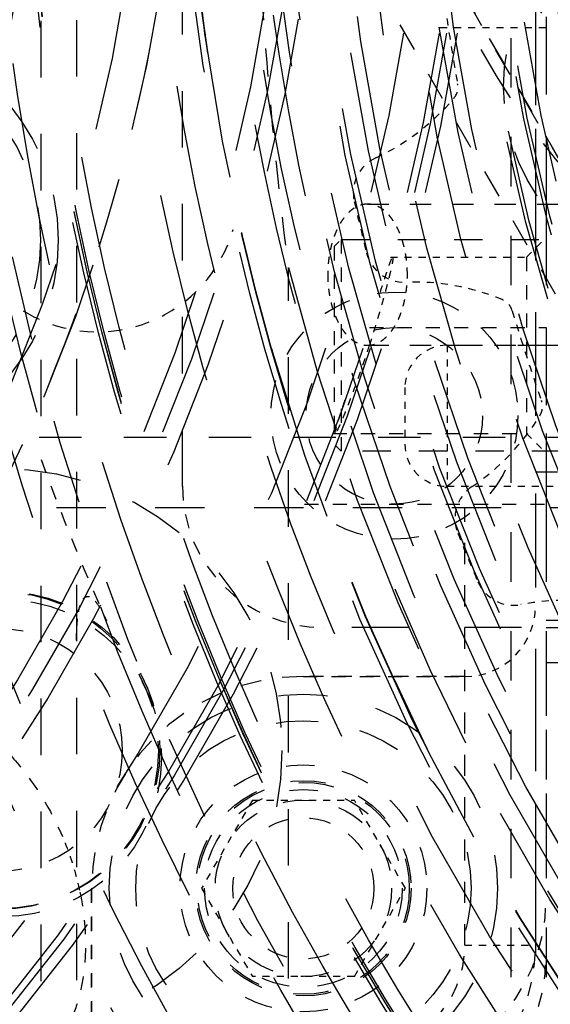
# Model space of a CAD drawing. Header units: millimetres. Extents: x 14186 to 17588, y 1400 to 3805.
# Tile 139 of 256: x 16365.53 to 16373.05, y 2701.84 to 2715.79. Entities that reach past the tile are written whole.
import ezdxf

# ---------------------------------------------------------------- set-up
doc = ezdxf.new("R2010")
doc.units = ezdxf.units.MM
doc.linetypes.add('HIDDEN', pattern=[0.2, 0.1, -0.1])
for name, color, linetype in [('1_17', 7, 'Continuous'), ('1_35', 7, 'Continuous'), ('1_51', 7, 'Continuous'), ('1_58', 7, 'Continuous'), ('1_80_153', 7, 'Continuous'), ('DEFAULT_2', 8, 'HIDDEN'), ('SHELL_52', 7, 'Continuous'), ('SHELL_60', 7, 'Continuous'), ('SHELL_61_1', 7, 'Continuous')]:
    doc.layers.add(name, color=color, linetype=linetype)
doc.layers.add('dim', color=82, linetype='Continuous', lineweight=9)
doc.styles.get("Standard").update_dxf_attribs({"font": 'arial.ttf'})
doc.dimstyles.new('ISO-25', dxfattribs={"dimtxt": 2.5, "dimasz": 2.5, "dimexe": 1.25, "dimexo": 0.625, "dimtad": 1, "dimtxsty": 'Standard', "dimcen": 2.5, "dimadec": 0, "dimazin": 0, "dimtfac": 1, "dimtmove": 0, "dimatfit": 3, "dimfxl": 1, "dimarcsym": 0})

# ---------------------------------------------------------------- blocks, each defined once
blk = doc.blocks.new('*D24')
at = {"layer": 'Defpoints', "color": 0, "transparency": 16777216}
for p in [(16328.859, 2985.593), (16472.816, 2454.767)]:
    blk.add_point(p, dxfattribs=at)
at = {"layer": 'dim', "color": 0, "linetype": 'Continuous', "lineweight": -2, "transparency": 16777216}
for p, q in [((16322.578, 3008.756), (16316.296, 3031.92)), ((16328.859, 2985.593), (16472.816, 2454.767)), ((16510.019, 2317.586), (16479.098, 2431.603))]:
    blk.add_line(p, q, dxfattribs=at)
at = {"layer": 'dim', "color": 0, "transparency": 16777216}
for points in [[(16326.438, 3009.803), (16318.717, 3007.709), (16328.859, 2985.593)], [(16482.958, 2432.65), (16475.237, 2430.556), (16472.816, 2454.767)]]:
    blk.add_solid(points, dxfattribs=at)
at = {"layer": 'dim', "color": 0, "transparency": 16777216, "insert": (16518.28, 2368.594), "char_height": 30, "attachment_point": 5, "rotation": 285.1733}
blk.add_mtext('360%%D', dxfattribs=at)
blk = doc.blocks.new('*D27')
at = {"layer": 'Defpoints', "color": 0, "transparency": 16777216}
for p in [(17053.851, 3119.687), (16297.825, 2320.672)]:
    blk.add_point(p, dxfattribs=at)
at = {"layer": 'dim', "color": 0, "linetype": 'Continuous', "lineweight": -2, "transparency": 16777216}
for p, q in [((17253.469, 3330.657), (17070.346, 3137.12)), ((16297.825, 2320.672), (17053.851, 3119.687)), ((16281.33, 2303.239), (16264.835, 2285.806))]:
    blk.add_line(p, q, dxfattribs=at)
at = {"layer": 'dim', "color": 0, "transparency": 16777216}
for points in [[(17067.44, 3139.87), (17073.251, 3134.371), (17053.851, 3119.687)], [(16278.424, 2305.989), (16284.235, 2300.49), (16297.825, 2320.672)]]:
    blk.add_solid(points, dxfattribs=at)
at = {"layer": 'dim', "color": 0, "transparency": 16777216, "insert": (17191.287, 3297.171), "char_height": 30, "attachment_point": 5, "rotation": 46.5835}
blk.add_mtext('∅1100', dxfattribs=at)
blk = doc.blocks.new('*D28')
at = {"layer": 'Defpoints', "color": 0, "transparency": 16777216}
for p in [(17217.995, 2998.669), (16133.681, 2441.691)]:
    blk.add_point(p, dxfattribs=at)
at = {"layer": 'dim', "color": 0, "linetype": 'Continuous', "lineweight": -2, "transparency": 16777216}
for p, q in [((17380.14, 3081.958), (17239.343, 3009.635)), ((16133.681, 2441.691), (17217.995, 2998.669)), ((16112.333, 2430.725), (16090.984, 2419.759))]:
    blk.add_line(p, q, dxfattribs=at)
at = {"layer": 'dim', "color": 0, "transparency": 16777216}
for points in [[(17237.515, 3013.193), (17241.17, 3006.077), (17217.995, 2998.669)], [(16110.505, 2434.283), (16114.16, 2427.167), (16133.681, 2441.691)]]:
    blk.add_solid(points, dxfattribs=at)
at = {"layer": 'dim', "color": 0, "transparency": 16777216, "insert": (17310.293, 3070.985), "char_height": 30, "attachment_point": 5, "rotation": 27.1882}
blk.add_mtext('∅1219', dxfattribs=at)

msp = doc.modelspace()

# ---------------------------------------------------------------- linework, layer by layer
for centre, radius in [((16675.838, 2720.18), 609.5), ((16675.838, 2720.18), 550), ((16400.838, 2720.18), 275)]:
    msp.add_circle(centre, radius)
at = {"layer": '1_17', "color": 8, "linetype": 'HIDDEN', "ltscale": 44}
msp.add_circle((16400.838, 2720.18), 55, dxfattribs=at)
at = {"layer": '1_17', "color": 8, "linetype": 'HIDDEN', "ltscale": 43}
msp.add_circle((16400.838, 2720.18), 54.5, dxfattribs=at)
at = {"layer": '1_17', "color": 8, "linetype": 'HIDDEN', "ltscale": 38}
msp.add_circle((16400.838, 2720.18), 47, dxfattribs=at)
at = {"layer": '1_17', "color": 8, "linetype": 'HIDDEN', "ltscale": 37}
for radius in [46.9, 46.8, 46.143, 46]:
    msp.add_circle((16400.838, 2720.18), radius, dxfattribs=at)
at = {"layer": '1_17', "color": 8, "linetype": 'HIDDEN', "ltscale": 36}
msp.add_circle((16400.838, 2720.18), 45, dxfattribs=at)
at = {"layer": '1_17', "color": 8, "linetype": 'HIDDEN', "ltscale": 35}
msp.add_circle((16400.838, 2720.18), 44.4, dxfattribs=at)
at = {"layer": '1_17', "color": 8, "linetype": 'HIDDEN', "ltscale": 34}
msp.add_circle((16400.838, 2720.18), 42.9, dxfattribs=at)
at = {"layer": '1_35', "color": 8, "linetype": 'HIDDEN', "ltscale": 23}
msp.add_circle((16400.838, 2720.18), 29, dxfattribs=at)
at = {"layer": '1_51', "color": 8, "linetype": 'HIDDEN', "ltscale": 33}
for radius in [41.9, 41.4]:
    msp.add_circle((16400.838, 2720.18), radius, dxfattribs=at)
at = {"layer": '1_51', "color": 8, "linetype": 'HIDDEN', "ltscale": 31}
msp.add_circle((16400.838, 2720.18), 38.657, dxfattribs=at)
at = {"layer": '1_51', "color": 8, "linetype": 'HIDDEN', "ltscale": 27}
for radius in [34, 33.5]:
    msp.add_circle((16400.838, 2720.18), radius, dxfattribs=at)
at = {"layer": '1_51', "color": 8, "linetype": 'HIDDEN', "ltscale": 26}
msp.add_circle((16400.838, 2720.18), 32.5, dxfattribs=at)
at = {"layer": '1_51', "color": 8, "linetype": 'HIDDEN', "ltscale": 4}
msp.add_circle((16365.268, 2705.447), 1.716, dxfattribs=at)
at = {"layer": '1_51', "color": 8, "linetype": 'HIDDEN', "ltscale": 29}
msp.add_arc((16400.838, 2720.18), 38, 356.25, 341.25, dxfattribs=at)
at = {"layer": '1_51', "color": 8, "linetype": 'HIDDEN', "ltscale": 25}
msp.add_arc((16400.838, 2720.18), 33, 356.25, 341.25, dxfattribs=at)
at = {"layer": '1_58', "color": 8, "linetype": 'HIDDEN', "ltscale": 2}
for points, knots in [([(16362.921, 2706.162), (16362.984, 2706.191), (16363.115, 2706.24), (16363.393, 2706.302), (16363.765, 2706.308), (16364.219, 2706.204), (16364.668, 2705.993), (16365.096, 2705.686), (16365.626, 2705.158), (16365.936, 2704.666), (16366.096, 2704.314)], [0, 0, 0, 0, 0.051546, 0.103582, 0.210671, 0.32437, 0.446164, 0.576153, 0.713279, 1, 1, 1, 1]), ([(16366.386, 2703.433), (16366.446, 2703.142), (16366.487, 2702.701), (16366.424, 2702.134), (16366.322, 2701.748), (16366.167, 2701.403), (16365.961, 2701.107), (16365.71, 2700.867), (16365.514, 2700.75), (16365.413, 2700.704)], [0, 0, 0, 0, 0.285695, 0.420101, 0.547666, 0.668365, 0.782895, 0.892724, 1, 1, 1, 1])]:
    msp.add_open_spline(points, degree=3, knots=knots, dxfattribs=at)
at = {"layer": '1_58', "color": 8, "linetype": 'HIDDEN', "ltscale": 0.7}
msp.add_open_spline([(16366.096, 2704.314), (16366.129, 2704.243), (16366.25, 2703.958), (16366.339, 2703.66), (16366.386, 2703.433)], degree=3, knots=[0, 0, 0, 0, 0.252085, 1, 1, 1, 1], dxfattribs=at)
at = {"layer": '1_80_153', "color": 8, "linetype": 'HIDDEN', "ltscale": 34}
for radius in [42.5, 42]:
    msp.add_circle((16400.838, 2720.18), radius, dxfattribs=at)
at = {"layer": '1_80_153', "color": 8, "linetype": 'HIDDEN', "ltscale": 28}
msp.add_circle((16400.838, 2720.18), 35.3, dxfattribs=at)
at = {"layer": '1_80_153', "color": 8, "linetype": 'HIDDEN', "ltscale": 27}
for radius in [34, 33.5]:
    msp.add_circle((16400.838, 2720.18), radius, dxfattribs=at)
at = {"layer": '1_80_153', "color": 8, "linetype": 'HIDDEN', "ltscale": 26}
msp.add_circle((16400.838, 2720.18), 33, dxfattribs=at)
at = {"layer": '1_80_153', "color": 8, "linetype": 'HIDDEN', "ltscale": 25}
for radius in [31.33, 30.83]:
    msp.add_circle((16400.838, 2720.18), radius, dxfattribs=at)
at = {"layer": '1_80_153', "color": 8, "linetype": 'HIDDEN', "ltscale": 5}
msp.add_circle((16365.268, 2705.447), 2.25, dxfattribs=at)
at = {"layer": 'DEFAULT_2', "color": 8, "linetype": 'HIDDEN', "ltscale": 13}
msp.add_line((16372.838, 2771.447), (16372.838, 2668.913), dxfattribs=at)
at = {"layer": 'DEFAULT_2', "color": 8, "linetype": 'HIDDEN', "ltscale": 8}
for p, q in [((16365.838, 2689.374), (16365.838, 2750.986)), ((16366.338, 2750.986), (16366.338, 2689.374)), ((16367.839, 2709.181), (16367.839, 2731.181)), ((16369.338, 2691.009), (16369.338, 2712.282)), ((16391.839, 2707.181), (16369.839, 2707.181))]:
    msp.add_line(p, q, dxfattribs=at)
at = {"layer": 'DEFAULT_2', "color": 8, "linetype": 'HIDDEN', "ltscale": 7}
for p, q in [((16372.488, 2746.33), (16372.488, 2694.03)), ((16372.988, 2746.33), (16372.988, 2694.03))]:
    msp.add_line(p, q, dxfattribs=at)
at = {"layer": 'DEFAULT_2', "color": 8, "linetype": 'HIDDEN', "ltscale": 4}
for p, q in [((16374.879, 2710.857), (16369.783, 2719.682)), ((16369.785, 2719.684), (16374.88, 2710.858)), ((16368.918, 2719.182), (16374.013, 2710.357)), ((16370.088, 2712.68), (16377.988, 2712.68)), ((16377.988, 2709.68), (16370.088, 2709.68))]:
    msp.add_line(p, q, dxfattribs=at)
at = {"layer": 'DEFAULT_2', "color": 8, "linetype": 'HIDDEN'}
for p, q in [((16371.486, 2715.68), (16372.988, 2715.68)), ((16370.783, 2712.43), (16372.713, 2712.43)), ((16371.588, 2711.18), (16371.588, 2709.18)), ((16373.488, 2709.18), (16371.588, 2709.18)), ((16368.83, 2704.737), (16368.108, 2703.487)), ((16368.83, 2704.737), (16370.273, 2704.737)), ((16370.995, 2703.487), (16370.273, 2704.737)), ((16368.108, 2703.487), (16368.83, 2702.237)), ((16370.273, 2702.237), (16370.995, 2703.487)), ((16370.273, 2702.237), (16368.83, 2702.237))]:
    msp.add_line(p, q, dxfattribs=at)
at = {"layer": 'DEFAULT_2', "color": 8, "linetype": 'HIDDEN', "ltscale": 0.1}
for p, q in [((16369.988, 2712.58), (16370.088, 2712.68)), ((16370.088, 2709.68), (16369.988, 2709.78))]:
    msp.add_line(p, q, dxfattribs=at)
at = {"layer": 'DEFAULT_2', "color": 8, "linetype": 'HIDDEN', "ltscale": 2}
for p, q in [((16370.088, 2712.68), (16370.088, 2709.68)), ((16369.988, 2712.58), (16369.988, 2709.78)), ((16372.713, 2712.43), (16372.713, 2709.93)), ((16370.486, 2711.43), (16372.988, 2711.43)), ((16369.966, 2709.93), (16372.713, 2709.93)), ((16369.567, 2708.93), (16372.988, 2708.93)), ((16369.551, 2706.487), (16371.838, 2706.487)), ((16366.551, 2700.882), (16366.551, 2703.487))]:
    msp.add_line(p, q, dxfattribs=at)
at = {"layer": 'DEFAULT_2', "color": 8, "linetype": 'HIDDEN', "ltscale": 0.3}
for p, q in [((16372.713, 2712.43), (16372.988, 2712.705)), ((16372.713, 2709.93), (16372.988, 2709.655))]:
    msp.add_line(p, q, dxfattribs=at)
at = {"layer": 'DEFAULT_2', "color": 8, "linetype": 'HIDDEN', "ltscale": 5}
msp.add_line((16371.588, 2711.18), (16385.488, 2711.18), dxfattribs=at)
at = {"layer": 'DEFAULT_2', "color": 8, "linetype": 'HIDDEN', "ltscale": 0.6}
msp.add_line((16370.988, 2710.58), (16370.988, 2709.78), dxfattribs=at)
at = {"layer": 'DEFAULT_2', "color": 8, "linetype": 'HIDDEN', "ltscale": 0.001}
for p, q in [((16367.839, 2709.182), (16367.839, 2709.181)), ((16369.839, 2707.181), (16369.839, 2707.182))]:
    msp.add_line(p, q, dxfattribs=at)
at = {"layer": 'DEFAULT_2', "color": 8, "linetype": 'HIDDEN', "ltscale": 3}
for p, q in [((16377.354, 2707.28), (16372.988, 2707.28)), ((16372.988, 2707.18), (16377.376, 2707.18)), ((16377.488, 2706.68), (16372.988, 2706.68))]:
    msp.add_line(p, q, dxfattribs=at)
at = {"layer": 'DEFAULT_2', "color": 8, "linetype": 'HIDDEN', "ltscale": 45}
msp.add_circle((16400.838, 2720.18), 56, dxfattribs=at)
at = {"layer": 'DEFAULT_2', "color": 8, "linetype": 'HIDDEN', "ltscale": 44}
for radius in [55.5, 55]:
    msp.add_circle((16400.838, 2720.18), radius, dxfattribs=at)
at = {"layer": 'DEFAULT_2', "color": 8, "linetype": 'HIDDEN', "ltscale": 43}
msp.add_circle((16400.838, 2720.18), 54.5, dxfattribs=at)
at = {"layer": 'DEFAULT_2', "color": 8, "linetype": 'HIDDEN', "ltscale": 38}
for radius in [48, 47.707, 47.5, 47]:
    msp.add_circle((16400.838, 2720.18), radius, dxfattribs=at)
at = {"layer": 'DEFAULT_2', "color": 8, "linetype": 'HIDDEN', "ltscale": 37}
for radius in [46.9, 45.793]:
    msp.add_circle((16400.838, 2720.18), radius, dxfattribs=at)
at = {"layer": 'DEFAULT_2', "color": 8, "linetype": 'HIDDEN', "ltscale": 36}
for radius in [45.5, 45, 44.5]:
    msp.add_circle((16400.838, 2720.18), radius, dxfattribs=at)
at = {"layer": 'DEFAULT_2', "color": 8, "linetype": 'HIDDEN', "ltscale": 35}
for radius in [44, 43.8]:
    msp.add_circle((16400.838, 2720.18), radius, dxfattribs=at)
at = {"layer": 'DEFAULT_2', "color": 8, "linetype": 'HIDDEN', "ltscale": 34}
msp.add_circle((16400.838, 2720.18), 42.5, dxfattribs=at)
at = {"layer": 'DEFAULT_2', "color": 8, "linetype": 'HIDDEN', "ltscale": 33}
msp.add_circle((16400.838, 2720.18), 41.9, dxfattribs=at)
at = {"layer": 'DEFAULT_2', "color": 8, "linetype": 'HIDDEN', "ltscale": 29}
for radius in [36.931, 36.436, 35.75]:
    msp.add_circle((16400.838, 2720.18), radius, dxfattribs=at)
at = {"layer": 'DEFAULT_2', "color": 8, "linetype": 'HIDDEN', "ltscale": 28}
for radius in [35.3, 35.252, 35.25, 35.221, 35]:
    msp.add_circle((16400.838, 2720.18), radius, dxfattribs=at)
at = {"layer": 'DEFAULT_2', "color": 8, "linetype": 'HIDDEN', "ltscale": 27}
for radius in [34, 33.5]:
    msp.add_circle((16400.838, 2720.18), radius, dxfattribs=at)
at = {"layer": 'DEFAULT_2', "color": 8, "linetype": 'HIDDEN', "ltscale": 26}
for radius in [33.086, 33, 32.995, 32.5, 32.25, 32]:
    msp.add_circle((16400.838, 2720.18), radius, dxfattribs=at)
at = {"layer": 'DEFAULT_2', "color": 8, "linetype": 'HIDDEN', "ltscale": 25}
for radius in [31.85, 31.639, 31.25, 30.995]:
    msp.add_circle((16400.838, 2720.18), radius, dxfattribs=at)
at = {"layer": 'DEFAULT_2', "color": 8, "linetype": 'HIDDEN', "ltscale": 24}
for radius in [30.5, 30, 29.7, 29.5]:
    msp.add_circle((16400.838, 2720.18), radius, dxfattribs=at)
at = {"layer": 'DEFAULT_2', "color": 8, "linetype": 'HIDDEN', "ltscale": 23}
for centre, radius in [((16342.838, 2720.18), 29.1), ((16400.838, 2720.18), 29.05), ((16342.838, 2720.18), 29), ((16400.838, 2720.18), 29), ((16400.838, 2720.18), 28.75), ((16400.838, 2720.18), 28.7), ((16342.838, 2720.18), 28.5), ((16400.838, 2720.18), 28.5)]:
    msp.add_circle(centre, radius, dxfattribs=at)
at = {"layer": 'DEFAULT_2', "color": 8, "linetype": 'HIDDEN', "ltscale": 22}
for radius in [28, 27.916]:
    msp.add_circle((16400.838, 2720.18), radius, dxfattribs=at)
at = {"layer": 'DEFAULT_2', "color": 8, "linetype": 'HIDDEN', "ltscale": 21}
msp.add_circle((16342.838, 2720.18), 26.75, dxfattribs=at)
at = {"layer": 'DEFAULT_2', "color": 8, "linetype": 'HIDDEN', "ltscale": 20}
for radius in [25, 24.5]:
    msp.add_circle((16342.838, 2720.18), radius, dxfattribs=at)
at = {"layer": 'DEFAULT_2', "color": 8, "linetype": 'HIDDEN', "ltscale": 18}
msp.add_circle((16342.838, 2720.18), 23, dxfattribs=at)
at = {"layer": 'DEFAULT_2', "color": 8, "linetype": 'HIDDEN', "ltscale": 8}
for centre, radius in [((16380.838, 2720.18), 10), ((16365.248, 2705.438), 4)]:
    msp.add_circle(centre, radius, dxfattribs=at)
at = {"layer": 'DEFAULT_2', "color": 8, "linetype": 'HIDDEN', "ltscale": 7}
for centre, radius in [((16380.837, 2720.179), 9), ((16380.839, 2720.182), 9), ((16375.137, 2714.839), 2.75), ((16363.077, 2712.669), 3), ((16363.077, 2712.669), 2.75), ((16369.551, 2703.487), 2.75)]:
    msp.add_circle(centre, radius, dxfattribs=at)
at = {"layer": 'DEFAULT_2', "color": 8, "linetype": 'HIDDEN', "ltscale": 4}
for centre, radius in [((16370.84, 2710.183), 1.75), ((16370.838, 2710.18), 1.25), ((16369.551, 2703.487), 1.4), ((16369.551, 2703.487), 1.25)]:
    msp.add_circle(centre, radius, dxfattribs=at)
at = {"layer": 'DEFAULT_2', "color": 8, "linetype": 'HIDDEN', "ltscale": 5}
for centre, radius in [((16365.248, 2705.438), 2.25), ((16365.291, 2705.334), 2.25), ((16369.551, 2703.487), 1.525), ((16369.551, 2703.487), 1.5)]:
    msp.add_circle(centre, radius, dxfattribs=at)
at = {"layer": 'DEFAULT_2', "color": 8, "linetype": 'HIDDEN', "ltscale": 6}
msp.add_circle((16369.551, 2703.487), 2.375, dxfattribs=at)
at = {"layer": 'DEFAULT_2', "color": 8, "linetype": 'HIDDEN', "ltscale": 3}
msp.add_circle((16369.551, 2703.487), 1, dxfattribs=at)
at = {"layer": 'DEFAULT_2', "color": 8, "linetype": 'HIDDEN', "ltscale": 31}
msp.add_arc((16400.838, 2720.18), 56.5, 236.727, 123.273, dxfattribs=at)
at = {"layer": 'DEFAULT_2', "color": 8, "linetype": 'HIDDEN', "ltscale": 29}
for radius in [49, 48.5]:
    msp.add_arc((16400.838, 2720.18), radius, 225.4807, 134.5193, dxfattribs=at)
at = {"layer": 'DEFAULT_2', "color": 8, "linetype": 'HIDDEN', "ltscale": 12}
msp.add_arc((16400.838, 2720.18), 36.25, 105.0899, 254.9101, dxfattribs=at)
at = {"layer": 'DEFAULT_2', "color": 8, "linetype": 'HIDDEN', "ltscale": 24}
msp.add_arc((16400.838, 2720.18), 32.475, 194.0749, 165.9251, dxfattribs=at)
at = {"layer": 'DEFAULT_2', "color": 8, "linetype": 'HIDDEN', "ltscale": 4}
msp.add_arc((16430.546, 2720.198), 61.718, 180.01679, 187.36881, dxfattribs=at)
at = {"layer": 'DEFAULT_2', "color": 8, "linetype": 'HIDDEN', "ltscale": 0.9}
for start, end in [(187.7273, 190.3146), (196.7273, 199.3146)]:
    msp.add_arc((16400.838, 2720.18), 29.58, start, end, dxfattribs=at)
at = {"layer": 'DEFAULT_2', "color": 8, "linetype": 'HIDDEN', "ltscale": 0.2}
for centre, start, end in [((16371.49, 2714.839), 319.481, 10.438), ((16372.27, 2711.595), 16.519, 67.482), ((16372.687, 2710.313), 328.481, 19.438)]:
    msp.add_arc(centre, 0.25, start, end, dxfattribs=at)
at = {"layer": 'DEFAULT_2', "color": 8, "linetype": 'HIDDEN'}
for centre, radius, start, end in [((16369.188, 2716.801), 3.275, 295.0598, 319.5347), ((16371.111, 2708.801), 3.275, 67.482, 91.9803), ((16370.106, 2711.891), 3.275, 304.0598, 328.5347), ((16373.257, 2704.291), 3.275, 76.482, 100.9803), ((16371.838, 2707.487), 1, 270, 0)]:
    msp.add_arc(centre, radius, start, end, dxfattribs=at)
at = {"layer": 'DEFAULT_2', "color": 8, "linetype": 'HIDDEN', "ltscale": 0.5}
for centre, radius, start, end in [((16370.808, 2713.336), 0.55, 115.0598, 192.8384), ((16400.838, 2720.18), 31.35, 192.8384, 194.2017), ((16370.979, 2712.624), 0.55, 194.2017, 271.9803), ((16372.248, 2708.723), 0.55, 124.0598, 201.8384), ((16400.838, 2720.18), 31.35, 201.8384, 203.2017), ((16372.529, 2708.046), 0.55, 203.2017, 280.9803)]:
    msp.add_arc(centre, radius, start, end, dxfattribs=at)
at = {"layer": 'DEFAULT_2', "color": 8, "linetype": 'HIDDEN', "ltscale": 0.7}
for centre, start, end in [((16371.588, 2710.58), 90, 179.9991), ((16371.588, 2709.78), 180.001, 269.9992)]:
    msp.add_arc(centre, 0.6, start, end, dxfattribs=at)
at = {"layer": 'DEFAULT_2', "color": 8, "linetype": 'HIDDEN', "ltscale": 2}
for centre, radius, start, end in [((16369.839, 2709.181), 2, 180, 270), ((16370.488, 2703.33), 2.5, 270, 360), ((16370.488, 2702.53), 2.5, 270, 0)]:
    msp.add_arc(centre, radius, start, end, dxfattribs=at)
at = {"layer": 'DEFAULT_2', "color": 8, "linetype": 'HIDDEN', "ltscale": 3}
msp.add_arc((16369.551, 2703.487), 3, 90, 180, dxfattribs=at)
at = {"layer": 'DEFAULT_2', "color": 8, "linetype": 'HIDDEN', "ltscale": 2}
msp.add_ellipse((16396.031, 2720.18), major_axis=(32.046, 0), ratio=0.988686, start_param=-2.79987, end_param=-2.722081, dxfattribs=at)
at = {"layer": 'DEFAULT_2', "color": 8, "linetype": 'HIDDEN', "ltscale": 10}
msp.add_open_spline([(16342.838, 2745.18), (16344.471, 2745.179), (16346.932, 2744.938), (16350.106, 2744.142), (16353.189, 2743.039), (16356.817, 2741.1), (16360.629, 2737.971), (16363.758, 2734.159), (16366.084, 2729.809), (16367.515, 2725.088), (16367.999, 2720.18), (16367.515, 2715.271), (16366.084, 2710.551), (16363.758, 2706.201), (16360.629, 2702.388), (16356.817, 2699.259), (16353.189, 2697.321), (16350.107, 2696.218), (16346.932, 2695.422), (16344.471, 2695.182), (16342.838, 2695.18)], degree=3, knots=[0, 0, 0, 0, 0.062492, 0.093775, 0.125056, 0.187547, 0.250038, 0.312529, 0.37502, 0.437511, 0.500001, 0.562491, 0.624981, 0.687471, 0.749962, 0.812452, 0.874942, 0.906224, 0.937507, 1, 1, 1, 1], dxfattribs=at)
at = {"layer": 'DEFAULT_2', "color": 8, "linetype": 'HIDDEN', "ltscale": 0.9}
msp.add_open_spline([(16370.818, 2712.43), (16370.818, 2712.43), (16370.818, 2712.43), (16370.819, 2712.429), (16370.819, 2712.429), (16370.819, 2712.428), (16370.82, 2712.427), (16370.82, 2712.426), (16370.82, 2712.425), (16370.82, 2712.424), (16370.82, 2712.422), (16370.82, 2712.419), (16370.82, 2712.416), (16370.82, 2712.41), (16370.819, 2712.405), (16370.818, 2712.398), (16370.817, 2712.391), (16370.816, 2712.383), (16370.815, 2712.374), (16370.813, 2712.364), (16370.811, 2712.354), (16370.809, 2712.343), (16370.806, 2712.326), (16370.801, 2712.304), (16370.795, 2712.276), (16370.788, 2712.245), (16370.781, 2712.211), (16370.772, 2712.175), (16370.763, 2712.136), (16370.752, 2712.095), (16370.737, 2712.037), (16370.717, 2711.959), (16370.69, 2711.86), (16370.661, 2711.756), (16370.629, 2711.646), (16370.595, 2711.533), (16370.56, 2711.416), (16370.523, 2711.298), (16370.498, 2711.219), (16370.485, 2711.18)], degree=3, knots=[0, 0, 0, 0, 0.000403, 0.000824, 0.001315, 0.00191, 0.00263, 0.003484, 0.004479, 0.005618, 0.006905, 0.008339, 0.011657, 0.015577, 0.0201, 0.025227, 0.030955, 0.037285, 0.044214, 0.05174, 0.05986, 0.068566, 0.077851, 0.098121, 0.120604, 0.145233, 0.171939, 0.200656, 0.231307, 0.263797, 0.298026, 0.371308, 0.450362, 0.534392, 0.622593, 0.714161, 0.80823, 0.903835, 1, 1, 1, 1], dxfattribs=at)
at = {"layer": 'DEFAULT_2', "color": 8, "linetype": 'HIDDEN', "ltscale": 0.4}
for points, knots in [([(16370.639, 2711.93), (16370.651, 2711.966), (16370.668, 2712.019), (16370.691, 2712.088), (16370.707, 2712.136), (16370.721, 2712.181), (16370.735, 2712.222), (16370.748, 2712.26), (16370.76, 2712.295), (16370.771, 2712.325), (16370.78, 2712.349), (16370.786, 2712.365), (16370.79, 2712.376), (16370.794, 2712.386), (16370.798, 2712.395), (16370.801, 2712.402), (16370.803, 2712.407), (16370.805, 2712.411), (16370.807, 2712.415), (16370.809, 2712.419), (16370.81, 2712.421), (16370.811, 2712.423), (16370.812, 2712.425), (16370.813, 2712.426), (16370.814, 2712.428), (16370.815, 2712.429), (16370.816, 2712.429), (16370.817, 2712.43), (16370.817, 2712.43), (16370.817, 2712.43), (16370.818, 2712.43)], [0, 0, 0, 0, 0.214754, 0.314745, 0.409245, 0.497828, 0.580073, 0.655641, 0.724283, 0.785756, 0.839819, 0.863997, 0.886234, 0.906506, 0.924801, 0.941107, 0.948511, 0.955416, 0.96772, 0.97312, 0.97802, 0.982419, 0.986321, 0.98973, 0.992654, 0.995105, 0.997108, 0.997955, 0.998711, 1, 1, 1, 1]), ([(16370.002, 2709.93), (16370.001, 2709.93), (16370.001, 2709.93), (16370.001, 2709.93), (16370.001, 2709.93), (16370, 2709.93), (16370, 2709.931), (16370, 2709.931), (16370, 2709.932), (16370, 2709.933), (16369.999, 2709.935), (16369.999, 2709.937), (16370, 2709.939), (16370, 2709.941), (16370, 2709.943), (16370.001, 2709.946), (16370.001, 2709.951), (16370.002, 2709.957), (16370.004, 2709.965), (16370.006, 2709.974), (16370.009, 2709.984), (16370.012, 2709.995), (16370.015, 2710.007), (16370.019, 2710.02), (16370.023, 2710.034), (16370.027, 2710.049), (16370.034, 2710.071), (16370.043, 2710.1), (16370.055, 2710.138), (16370.068, 2710.18), (16370.082, 2710.224), (16370.098, 2710.272), (16370.114, 2710.322), (16370.132, 2710.375), (16370.143, 2710.411), (16370.15, 2710.43)], [0, 0, 0, 0, 0.000603, 0.001187, 0.001784, 0.002425, 0.003135, 0.003931, 0.005828, 0.008183, 0.011027, 0.014376, 0.01824, 0.022623, 0.02753, 0.032961, 0.038918, 0.052408, 0.067996, 0.085676, 0.105437, 0.127268, 0.151152, 0.177056, 0.204943, 0.234778, 0.266523, 0.335598, 0.411869, 0.495038, 0.584752, 0.680563, 0.782014, 0.888645, 1, 1, 1, 1])]:
    msp.add_open_spline(points, degree=3, knots=knots, dxfattribs=at)
at = {"layer": 'DEFAULT_2', "color": 8, "linetype": 'HIDDEN'}
msp.add_open_spline([(16370.485, 2711.18), (16370.472, 2711.14), (16370.445, 2711.06), (16370.405, 2710.941), (16370.371, 2710.844), (16370.344, 2710.767), (16370.318, 2710.693), (16370.285, 2710.603), (16370.247, 2710.499), (16370.209, 2710.401), (16370.174, 2710.31), (16370.146, 2710.239), (16370.124, 2710.187), (16370.109, 2710.15), (16370.095, 2710.117), (16370.081, 2710.086), (16370.069, 2710.057), (16370.057, 2710.031), (16370.046, 2710.008), (16370.038, 2709.991), (16370.032, 2709.978), (16370.028, 2709.97), (16370.024, 2709.962), (16370.02, 2709.956), (16370.017, 2709.951), (16370.015, 2709.947), (16370.013, 2709.944), (16370.011, 2709.94), (16370.009, 2709.937), (16370.007, 2709.935), (16370.006, 2709.934), (16370.005, 2709.932), (16370.004, 2709.932), (16370.004, 2709.931), (16370.003, 2709.93), (16370.002, 2709.93), (16370.002, 2709.93), (16370.002, 2709.93)], degree=3, knots=[0, 0, 0, 0, 0.094144, 0.187745, 0.279885, 0.325119, 0.369651, 0.456252, 0.538992, 0.617171, 0.690072, 0.756946, 0.787889, 0.817044, 0.844323, 0.869646, 0.892933, 0.914103, 0.933077, 0.949775, 0.957247, 0.964128, 0.970413, 0.976098, 0.98118, 0.983494, 0.985656, 0.989524, 0.992784, 0.994187, 0.995439, 0.996542, 0.997498, 0.998311, 0.998989, 0.999544, 1, 1, 1, 1], dxfattribs=at)
at = {"layer": 'DEFAULT_2', "color": 8, "linetype": 'HIDDEN', "ltscale": 0.8}
msp.add_open_spline([(16366.338, 2707.003), (16366.338, 2707.055), (16366.34, 2707.158), (16366.349, 2707.287), (16366.363, 2707.388), (16366.378, 2707.462), (16366.4, 2707.532), (16366.43, 2707.592), (16366.485, 2707.631), (16366.546, 2707.611), (16366.59, 2707.57), (16366.645, 2707.501), (16366.704, 2707.402), (16366.744, 2707.318), (16366.764, 2707.275)], degree=3, knots=[0, 0, 0, 0, 0.137799, 0.275185, 0.343429, 0.410925, 0.476732, 0.538147, 0.589904, 0.639059, 0.693565, 0.751762, 0.873835, 1, 1, 1, 1], dxfattribs=at)
at = {"layer": 'SHELL_52', "color": 8, "linetype": 'HIDDEN', "ltscale": 11}
msp.add_line((16372.838, 2737.68), (16372.838, 2702.68), dxfattribs=at)
at = {"layer": 'SHELL_52', "color": 8, "linetype": 'HIDDEN', "ltscale": 3}
for p, q in [((16370.46, 2713.18), (16377.067, 2713.18)), ((16370.46, 2711.18), (16377.067, 2711.18)), ((16371.838, 2702.68), (16371.838, 2708.88))]:
    msp.add_line(p, q, dxfattribs=at)
at = {"layer": 'SHELL_52', "color": 8, "linetype": 'HIDDEN', "ltscale": 6}
msp.add_line((16359.81, 2709.88), (16376.324, 2709.88), dxfattribs=at)
at = {"layer": 'SHELL_52', "color": 8, "linetype": 'HIDDEN', "ltscale": 5}
msp.add_line((16382.151, 2709.38), (16372.838, 2709.38), dxfattribs=at)
at = {"layer": 'SHELL_52', "color": 8, "linetype": 'HIDDEN', "ltscale": 7}
msp.add_line((16363.252, 2708.88), (16381.651, 2708.88), dxfattribs=at)
at = {"layer": 'SHELL_52', "color": 8, "linetype": 'HIDDEN', "ltscale": 2}
for p, q in [((16371.838, 2706.487), (16369.551, 2706.487)), ((16366.551, 2703.487), (16366.551, 2700.882))]:
    msp.add_line(p, q, dxfattribs=at)
at = {"layer": 'SHELL_52', "color": 8, "linetype": 'HIDDEN', "ltscale": 0.7}
msp.add_line((16371.838, 2702.68), (16372.838, 2702.68), dxfattribs=at)
at = {"layer": 'SHELL_52', "color": 8, "linetype": 'HIDDEN', "ltscale": 22}
msp.add_circle((16342.838, 2720.18), 27, dxfattribs=at)
at = {"layer": 'SHELL_52', "color": 8, "linetype": 'HIDDEN', "ltscale": 21}
msp.add_circle((16342.838, 2720.18), 26.5, dxfattribs=at)
at = {"layer": 'SHELL_52', "color": 8, "linetype": 'HIDDEN'}
msp.add_arc((16371.838, 2707.487), 1, 270, 0, dxfattribs=at)
at = {"layer": 'SHELL_52', "color": 8, "linetype": 'HIDDEN', "ltscale": 3}
msp.add_arc((16369.551, 2703.487), 3, 90, 180, dxfattribs=at)
at = {"layer": 'SHELL_52', "color": 8, "linetype": 'HIDDEN', "ltscale": 2}
for radius in [2.5, 1.5]:
    msp.add_arc((16370.338, 2702.68), radius, 270, 0, dxfattribs=at)
at = {"layer": 'SHELL_52', "color": 8, "linetype": 'HIDDEN', "ltscale": 3}
msp.add_open_spline([(16372.018, 2720.18), (16372.018, 2720.098), (16372.02, 2719.935), (16372.03, 2719.69), (16372.047, 2719.447), (16372.067, 2719.245), (16372.086, 2719.084), (16372.107, 2718.926), (16372.138, 2718.729), (16372.181, 2718.496), (16372.223, 2718.305), (16372.259, 2718.154), (16372.297, 2718.006), (16372.349, 2717.824), (16372.417, 2717.61), (16372.491, 2717.403), (16372.571, 2717.202), (16372.656, 2717.009), (16372.746, 2716.823), (16372.841, 2716.645), (16372.941, 2716.476), (16373.046, 2716.315), (16373.155, 2716.164), (16373.25, 2716.046), (16373.328, 2715.956), (16373.387, 2715.891), (16373.447, 2715.829), (16373.527, 2715.751), (16373.629, 2715.66), (16373.756, 2715.56), (16373.864, 2715.486), (16373.952, 2715.432), (16374.018, 2715.395), (16374.084, 2715.361), (16374.151, 2715.329), (16374.219, 2715.301), (16374.286, 2715.276), (16374.355, 2715.253), (16374.423, 2715.234), (16374.492, 2715.217), (16374.56, 2715.204), (16374.629, 2715.193), (16374.698, 2715.185), (16374.768, 2715.181), (16374.814, 2715.18), (16374.837, 2715.18)], degree=3, knots=[0, 0, 0, 0, 0.039144, 0.078265, 0.117281, 0.156112, 0.175433, 0.194679, 0.232917, 0.270773, 0.308193, 0.326724, 0.345126, 0.381519, 0.417323, 0.452489, 0.486972, 0.520732, 0.553736, 0.585956, 0.617369, 0.647955, 0.677705, 0.706619, 0.720764, 0.734702, 0.748435, 0.761965, 0.788428, 0.814131, 0.839117, 0.85136, 0.863444, 0.87538, 0.887177, 0.898844, 0.910394, 0.921836, 0.933184, 0.944448, 0.955643, 0.966782, 0.977878, 0.988946, 1, 1, 1, 1], dxfattribs=at)
at = {"layer": 'SHELL_52', "color": 8, "linetype": 'HIDDEN', "ltscale": 0.9}
for points, knots in [([(16370.46, 2713.18), (16370.451, 2713.18), (16370.432, 2713.179), (16370.404, 2713.175), (16370.377, 2713.169), (16370.349, 2713.161), (16370.322, 2713.15), (16370.296, 2713.137), (16370.269, 2713.122), (16370.244, 2713.104), (16370.218, 2713.084), (16370.194, 2713.062), (16370.169, 2713.038), (16370.146, 2713.011), (16370.123, 2712.983), (16370.102, 2712.953), (16370.081, 2712.921), (16370.061, 2712.887), (16370.042, 2712.851), (16370.024, 2712.814), (16370.007, 2712.775), (16369.991, 2712.735), (16369.976, 2712.694), (16369.962, 2712.651), (16369.95, 2712.607), (16369.939, 2712.562), (16369.929, 2712.517), (16369.92, 2712.47), (16369.913, 2712.423), (16369.907, 2712.375), (16369.902, 2712.326), (16369.897, 2712.261), (16369.896, 2712.212), (16369.896, 2712.18)], [0, 0, 0, 0, 0.022116, 0.044348, 0.066804, 0.089589, 0.1128, 0.136525, 0.160848, 0.185834, 0.211538, 0.238002, 0.265258, 0.293333, 0.322245, 0.352002, 0.382595, 0.414012, 0.446231, 0.47923, 0.512981, 0.547452, 0.582607, 0.618404, 0.654798, 0.691744, 0.729194, 0.767099, 0.805396, 0.844009, 0.882857, 0.92186, 1, 1, 1, 1]), ([(16371.024, 2712.18), (16371.024, 2712.212), (16371.022, 2712.261), (16371.018, 2712.326), (16371.013, 2712.375), (16371.007, 2712.423), (16371, 2712.47), (16370.991, 2712.517), (16370.981, 2712.563), (16370.97, 2712.607), (16370.957, 2712.651), (16370.944, 2712.694), (16370.929, 2712.735), (16370.913, 2712.775), (16370.896, 2712.814), (16370.878, 2712.851), (16370.859, 2712.887), (16370.839, 2712.921), (16370.818, 2712.953), (16370.796, 2712.983), (16370.774, 2713.011), (16370.75, 2713.038), (16370.726, 2713.062), (16370.701, 2713.084), (16370.676, 2713.104), (16370.65, 2713.122), (16370.624, 2713.137), (16370.597, 2713.15), (16370.57, 2713.161), (16370.543, 2713.169), (16370.515, 2713.175), (16370.488, 2713.179), (16370.469, 2713.18), (16370.46, 2713.18)], [0, 0, 0, 0, 0.078145, 0.11715, 0.155999, 0.194612, 0.232909, 0.270813, 0.308262, 0.345206, 0.381598, 0.417394, 0.452547, 0.487018, 0.520767, 0.553766, 0.585985, 0.617401, 0.647994, 0.677749, 0.70666, 0.734734, 0.761991, 0.788456, 0.81416, 0.839147, 0.863469, 0.887195, 0.910407, 0.933193, 0.95565, 0.977883, 1, 1, 1, 1]), ([(16369.896, 2712.18), (16369.896, 2712.147), (16369.897, 2712.098), (16369.902, 2712.033), (16369.907, 2711.985), (16369.913, 2711.937), (16369.92, 2711.89), (16369.929, 2711.843), (16369.939, 2711.797), (16369.95, 2711.752), (16369.962, 2711.709), (16369.976, 2711.666), (16369.991, 2711.624), (16370.007, 2711.584), (16370.024, 2711.546), (16370.042, 2711.508), (16370.061, 2711.473), (16370.081, 2711.439), (16370.102, 2711.407), (16370.123, 2711.377), (16370.146, 2711.348), (16370.169, 2711.322), (16370.194, 2711.298), (16370.218, 2711.276), (16370.244, 2711.256), (16370.269, 2711.238), (16370.296, 2711.223), (16370.322, 2711.21), (16370.35, 2711.199), (16370.377, 2711.19), (16370.404, 2711.184), (16370.432, 2711.181), (16370.451, 2711.18), (16370.46, 2711.18)], [0, 0, 0, 0, 0.078145, 0.11715, 0.155999, 0.194612, 0.232909, 0.270813, 0.308262, 0.345206, 0.381598, 0.417394, 0.452547, 0.487018, 0.520767, 0.553766, 0.585985, 0.617401, 0.647994, 0.677749, 0.70666, 0.734734, 0.761991, 0.788456, 0.81416, 0.839147, 0.863469, 0.887195, 0.910407, 0.933193, 0.95565, 0.977883, 1, 1, 1, 1]), ([(16370.46, 2711.18), (16370.469, 2711.18), (16370.488, 2711.181), (16370.515, 2711.184), (16370.543, 2711.19), (16370.57, 2711.199), (16370.597, 2711.21), (16370.624, 2711.223), (16370.65, 2711.238), (16370.676, 2711.256), (16370.701, 2711.276), (16370.726, 2711.298), (16370.75, 2711.322), (16370.774, 2711.348), (16370.796, 2711.377), (16370.818, 2711.407), (16370.839, 2711.439), (16370.859, 2711.473), (16370.878, 2711.509), (16370.896, 2711.546), (16370.913, 2711.584), (16370.929, 2711.624), (16370.944, 2711.666), (16370.957, 2711.709), (16370.97, 2711.752), (16370.981, 2711.797), (16370.991, 2711.843), (16371, 2711.89), (16371.007, 2711.937), (16371.013, 2711.985), (16371.018, 2712.033), (16371.022, 2712.098), (16371.024, 2712.147), (16371.024, 2712.18)], [0, 0, 0, 0, 0.022116, 0.044348, 0.066804, 0.089589, 0.1128, 0.136525, 0.160848, 0.185834, 0.211538, 0.238002, 0.265258, 0.293333, 0.322245, 0.352002, 0.382595, 0.414012, 0.446231, 0.47923, 0.512981, 0.547452, 0.582607, 0.618404, 0.654798, 0.691744, 0.729194, 0.767099, 0.805396, 0.844009, 0.882857, 0.92186, 1, 1, 1, 1])]:
    msp.add_open_spline(points, degree=3, knots=knots, dxfattribs=at)
at = {"layer": 'SHELL_60', "color": 8, "linetype": 'HIDDEN', "ltscale": 5}
msp.add_open_spline([(16374.589, 2715.23), (16374.566, 2715.23), (16374.521, 2715.231), (16374.452, 2715.235), (16374.384, 2715.243), (16374.315, 2715.253), (16374.247, 2715.267), (16374.179, 2715.283), (16374.112, 2715.302), (16374.044, 2715.325), (16373.977, 2715.35), (16373.91, 2715.378), (16373.844, 2715.409), (16373.778, 2715.443), (16373.713, 2715.48), (16373.648, 2715.519), (16373.584, 2715.561), (16373.52, 2715.607), (16373.457, 2715.654), (16373.395, 2715.705), (16373.334, 2715.758), (16373.273, 2715.814), (16373.213, 2715.873), (16373.154, 2715.934), (16373.095, 2715.998), (16373.038, 2716.064), (16372.981, 2716.133), (16372.926, 2716.204), (16372.871, 2716.278), (16372.818, 2716.354), (16372.765, 2716.432), (16372.714, 2716.512), (16372.664, 2716.595), (16372.615, 2716.68), (16372.567, 2716.767), (16372.521, 2716.856), (16372.475, 2716.947), (16372.431, 2717.04), (16372.388, 2717.135), (16372.347, 2717.231), (16372.307, 2717.33), (16372.268, 2717.43), (16372.231, 2717.532), (16372.195, 2717.635), (16372.16, 2717.74), (16372.127, 2717.847), (16372.096, 2717.955), (16372.066, 2718.064), (16372.037, 2718.174), (16372.01, 2718.286), (16371.985, 2718.399), (16371.961, 2718.512), (16371.939, 2718.627), (16371.911, 2718.782), (16371.887, 2718.938), (16371.866, 2719.095), (16371.851, 2719.214), (16371.839, 2719.334), (16371.828, 2719.454), (16371.819, 2719.574), (16371.811, 2719.695), (16371.805, 2719.816), (16371.801, 2719.937), (16371.799, 2720.058), (16371.798, 2720.18), (16371.799, 2720.301), (16371.801, 2720.423), (16371.805, 2720.544), (16371.813, 2720.705), (16371.824, 2720.866), (16371.839, 2721.026), (16371.851, 2721.145), (16371.866, 2721.264), (16371.887, 2721.422), (16371.911, 2721.578), (16371.939, 2721.732), (16371.961, 2721.847), (16371.985, 2721.961), (16372.01, 2722.074), (16372.037, 2722.186), (16372.066, 2722.296), (16372.096, 2722.405), (16372.127, 2722.513), (16372.16, 2722.62), (16372.195, 2722.724), (16372.231, 2722.828), (16372.268, 2722.93), (16372.307, 2723.03), (16372.347, 2723.128), (16372.388, 2723.225), (16372.431, 2723.32), (16372.475, 2723.413), (16372.521, 2723.504), (16372.567, 2723.593), (16372.615, 2723.68), (16372.664, 2723.765), (16372.714, 2723.847), (16372.765, 2723.928), (16372.818, 2724.006), (16372.871, 2724.082), (16372.926, 2724.156), (16372.981, 2724.227), (16373.038, 2724.296), (16373.095, 2724.362), (16373.154, 2724.426), (16373.213, 2724.487), (16373.273, 2724.545), (16373.334, 2724.601), (16373.395, 2724.655), (16373.457, 2724.705), (16373.52, 2724.753), (16373.584, 2724.798), (16373.648, 2724.841), (16373.713, 2724.88), (16373.778, 2724.917), (16373.844, 2724.951), (16373.91, 2724.982), (16373.977, 2725.01), (16374.044, 2725.035), (16374.112, 2725.057), (16374.179, 2725.077), (16374.247, 2725.093), (16374.315, 2725.107), (16374.384, 2725.117), (16374.452, 2725.124), (16374.521, 2725.129), (16374.566, 2725.13), (16374.589, 2725.13)], degree=3, knots=[0, 0, 0, 0, 0.005523, 0.011056, 0.016604, 0.022175, 0.027774, 0.033407, 0.039081, 0.044803, 0.050577, 0.05641, 0.062308, 0.068275, 0.074318, 0.080439, 0.086642, 0.092932, 0.099312, 0.105785, 0.112353, 0.119018, 0.125783, 0.132649, 0.139617, 0.146689, 0.153865, 0.161146, 0.168532, 0.176023, 0.183618, 0.191317, 0.199119, 0.207024, 0.215029, 0.223134, 0.231338, 0.239637, 0.248032, 0.256518, 0.265095, 0.273759, 0.282509, 0.291341, 0.300253, 0.309242, 0.318306, 0.32744, 0.336642, 0.345908, 0.355236, 0.364621, 0.374061, 0.383551, 0.402668, 0.412287, 0.421943, 0.43163, 0.441345, 0.451084, 0.460843, 0.470618, 0.480406, 0.490201, 0.5, 0.509799, 0.519595, 0.529382, 0.539157, 0.558655, 0.56837, 0.578057, 0.587712, 0.597332, 0.616449, 0.625939, 0.635378, 0.644764, 0.654091, 0.663358, 0.67256, 0.681694, 0.690757, 0.699746, 0.708659, 0.717491, 0.726241, 0.734905, 0.743481, 0.751968, 0.760362, 0.768662, 0.776865, 0.78497, 0.792976, 0.80088, 0.808683, 0.816382, 0.823977, 0.831467, 0.838853, 0.846134, 0.85331, 0.860382, 0.867351, 0.874217, 0.880981, 0.887647, 0.894215, 0.900687, 0.907067, 0.913357, 0.919561, 0.925682, 0.931724, 0.937692, 0.94359, 0.949423, 0.955197, 0.960918, 0.966593, 0.972226, 0.977825, 0.983396, 0.988944, 0.994477, 1, 1, 1, 1], dxfattribs=at)
at = {"layer": 'SHELL_61_1', "color": 8, "linetype": 'HIDDEN', "ltscale": 11}
msp.add_line((16372.988, 2737.83), (16372.988, 2702.53), dxfattribs=at)
at = {"layer": 'SHELL_61_1', "color": 8, "linetype": 'HIDDEN', "ltscale": 3}
msp.add_line((16360.906, 2714.367), (16365.632, 2711.638), dxfattribs=at)
at = {"layer": 'SHELL_61_1', "color": 8, "linetype": 'HIDDEN', "ltscale": 23}
msp.add_circle((16342.838, 2720.18), 29.25, dxfattribs=at)
at = {"layer": 'SHELL_61_1', "color": 8, "linetype": 'HIDDEN', "ltscale": 22}
msp.add_circle((16342.838, 2720.18), 27, dxfattribs=at)
at = {"layer": 'SHELL_61_1', "color": 8, "linetype": 'HIDDEN', "ltscale": 21}
msp.add_circle((16342.838, 2720.18), 26.75, dxfattribs=at)
at = {"layer": 'SHELL_61_1', "color": 8, "linetype": 'HIDDEN', "ltscale": 20}
msp.add_circle((16342.838, 2720.18), 24.5, dxfattribs=at)
at = {"layer": 'SHELL_61_1', "color": 8, "linetype": 'HIDDEN', "ltscale": 4}
msp.add_circle((16369.551, 2703.487), 1.75, dxfattribs=at)
at = {"layer": 'SHELL_61_1', "color": 8, "linetype": 'HIDDEN', "ltscale": 2}
for centre, radius, start, end in [((16366.632, 2713.37), 2, 240, 344.0297), ((16370.488, 2702.53), 2.5, 270, 0)]:
    msp.add_arc(centre, radius, start, end, dxfattribs=at)

# ---------------------------------------------------------------- dimensions: what is measured, and where the dimension line sits
at = {"layer": 'dim'}
dim = msp.add_diameter_dim_2p(p1=(16297.825, 2320.672), p2=(17053.851, 3119.687), dimstyle='ISO-25', override={"dimtxt": 30, "dimasz": 24, "dimexe": 5.997, "dimexo": 5.997, "dimgap": 5.997, "dimdsep": 46, "dimarcsym": 1}, dxfattribs=at)
dim.commit()
dim.dimension.update_dxf_attribs({"geometry": '*D27', "text_midpoint": (17207.379, 3281.945), "dimtype": 131})
dim = msp.add_diameter_dim_2p(p1=(16133.681, 2441.691), p2=(17217.995, 2998.669), dimstyle='ISO-25', override={"dimtxt": 30, "dimasz": 24, "dimexe": 5.997, "dimexo": 5.997, "dimgap": 5.997, "dimdsep": 46, "dimarcsym": 1}, dxfattribs=at)
dim.commit()
dim.dimension.update_dxf_attribs({"geometry": '*D28', "text_midpoint": (17310.293, 3070.985)})
dim = msp.add_diameter_dim_2p(p1=(16328.859, 2985.593), p2=(16472.816, 2454.767), text='360%%D', dimstyle='ISO-25', override={"dimtxt": 30, "dimasz": 24, "dimexe": 5.997, "dimexo": 5.997, "dimgap": 5.997, "dimdsep": 46, "dimarcsym": 1}, dxfattribs=at)
dim.commit()
dim.dimension.update_dxf_attribs({"geometry": '*D24', "text_midpoint": (16518.28, 2368.594)})

doc.saveas('drawing.dxf')
